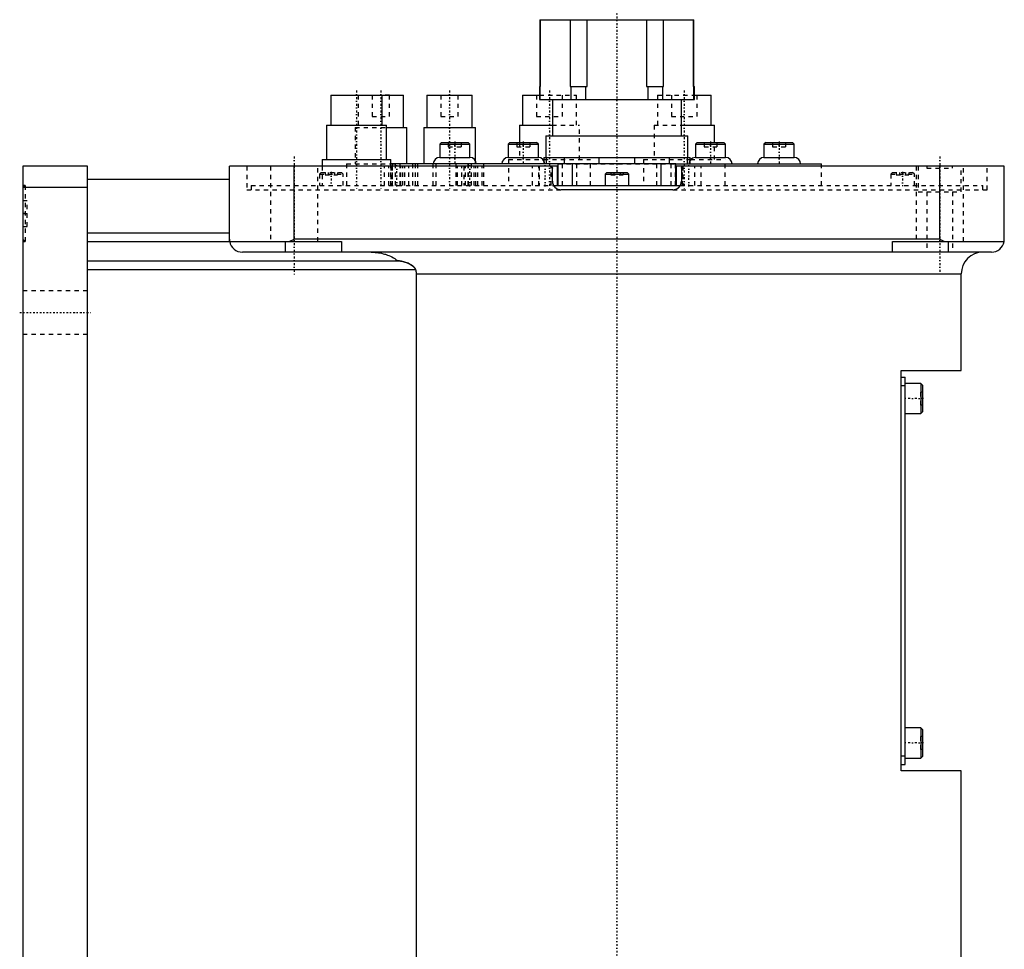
# Model space of a CAD drawing. Extents: x -139 to 502, y -144 to 599.
# Tile 2 of 6: x -139 to 90, y 135 to 351. Entities that reach past the tile are written whole.
import ezdxf

# ---------------------------------------------------------------- set-up
doc = ezdxf.new("R2010")
doc.units = 0
doc.linetypes.add('CENTER', pattern=[1.5, 0.45, -0.5, 0.05, -0.5])
doc.linetypes.add('DASHED', pattern=[2, 1, -1])
for name, color, linetype in [('AM_0', 7, 'CONTINUOUS'), ('AM_3', 7, 'DASHED'), ('AM_7', 7, 'CENTER')]:
    doc.layers.add(name, color=color, linetype=linetype)

msp = doc.modelspace()

# ---------------------------------------------------------------- linework, layer by layer
at = {"layer": 'AM_0', "color": 7, "linetype": 'CONTINUOUS'}
for p, q in [((-17.89, 350.47), (-17.89, 332)), ((-17.89, 350.47), (17.89, 350.47)), ((-17.74, 335), (-17.74, 350.47)), ((-16.5, 350.51), (-16.5, 350.47)), ((-16.5, 350.51), (16.5, 350.51)), ((-10.84, 350.47), (-10.84, 335)), ((-6.9, 335), (-6.9, 350.47)), ((6.9, 350.47), (6.9, 335)), ((10.84, 335), (10.84, 350.47)), ((16.5, 350.47), (16.5, 350.51)), ((17.74, 350.47), (17.74, 335)), ((17.89, 332), (17.89, 350.47)), ((-18, 335), (-18, 332)), ((-18, 335), (-17.74, 335)), ((-10.84, 335), (-6.9, 335)), ((-10.69, 335), (-10.69, 332)), ((-7.19, 332), (-7.19, 335)), ((6.9, 335), (10.84, 335)), ((7.19, 335), (7.19, 332)), ((10.69, 332), (10.69, 335)), ((17.74, 335), (18, 335)), ((18, 332), (18, 335)), ((-66.5, 333), (-66.5, 326)), ((-66.5, 333), (-49.58, 333)), ((-54.5, 326), (-54.5, 333)), ((-49.58, 325.5), (-49.58, 333)), ((-44.14, 333), (-44.14, 325.5)), ((-44.14, 333), (-33.64, 333)), ((-33.64, 325.5), (-33.64, 333)), ((-21.91, 333), (-21.91, 326)), ((-21.91, 333), (-18, 333)), ((-18, 332), (18, 332)), ((-15, 332), (-15, 323.5)), ((15, 323.5), (15, 332)), ((18, 333), (21.91, 333)), ((21.91, 326), (21.91, 333)), ((-67.5, 326), (-67.5, 318)), ((-67.5, 326), (-53.5, 326)), ((-53.5, 318), (-53.5, 326)), ((-53.5, 325.5), (-48.83, 325.5)), ((-48.83, 317), (-48.83, 325.5)), ((-44.89, 325.5), (-44.89, 317)), ((-44.89, 325.5), (-32.89, 325.5)), ((-32.89, 317.78), (-32.89, 325.5)), ((-22.66, 326), (-22.66, 322)), ((-22.66, 326), (-15, 326)), ((15, 326), (22.66, 326)), ((22.66, 322), (22.66, 326)), ((-16.5, 323.5), (-16.5, 318.5)), ((-16.5, 323.5), (16.5, 323.5)), ((16.5, 318.5), (16.5, 323.5)), ((-40.77, 322), (-41.17, 321.6)), ((-41.17, 321.6), (-41.17, 318.5)), ((-41.17, 321.6), (-34.17, 321.6)), ((-40.77, 322), (-34.57, 322)), ((-34.17, 321.6), (-34.57, 322)), ((-34.17, 318.5), (-34.17, 321.6)), ((-24.85, 322), (-25.25, 321.6)), ((-25.25, 321.6), (-25.25, 318.5)), ((-25.25, 321.6), (-18.25, 321.6)), ((-24.85, 322), (-18.65, 322)), ((-18.25, 321.6), (-18.65, 322)), ((-18.25, 318.5), (-18.25, 321.6)), ((18.65, 322), (18.25, 321.6)), ((18.25, 321.6), (18.25, 318.5)), ((18.25, 321.6), (25.25, 321.6)), ((18.65, 322), (24.85, 322)), ((25.25, 321.6), (24.85, 322)), ((25.25, 318.5), (25.25, 321.6)), ((34.57, 322), (34.17, 321.6)), ((34.17, 321.6), (34.17, 318.5)), ((34.17, 321.6), (41.17, 321.6)), ((34.57, 322), (40.77, 322)), ((41.17, 321.6), (40.77, 322)), ((41.17, 318.5), (41.17, 321.6)), ((-68.5, 318), (-68.5, 316.5)), ((-68.5, 318), (-52.5, 318)), ((-52.5, 316.5), (-52.5, 318)), ((-41.17, 318.5), (-34.17, 318.5)), ((-25.25, 318.5), (-18.25, 318.5)), ((-17.13, 318), (-17, 318)), ((-17, 318.5), (-17, 317.83)), ((-17, 318.5), (17, 318.5)), ((-16.34, 317), (-16.34, 318.5)), ((-12.24, 318.5), (-12.24, 317)), ((-4.09, 317), (-4.09, 318.5)), ((4.09, 318.5), (4.09, 317)), ((12.24, 317), (12.24, 318.5)), ((16.34, 318.5), (16.34, 317)), ((17, 317), (17, 318.5)), ((17, 318), (17.13, 318)), ((18.25, 318.5), (25.25, 318.5)), ((34.17, 318.5), (41.17, 318.5)), ((-138, 316.5), (-138, 16.5)), ((-123, 316.5), (-138, 316.5)), ((-123, 16.5), (-123, 316.5)), ((-90, 299.5), (-90, 316.5)), ((-13.81, 316.5), (-90, 316.5)), ((-75, 299.5), (-75, 316.5)), ((13.7, 317), (-52.5, 317)), ((-52.2, 317), (-52.2, 316.5)), ((-51.41, 316.5), (-51.41, 317)), ((-42.66, 316.5), (-42.66, 317)), ((-37.37, 316.5), (-37.37, 317)), ((-34.49, 316.5), (-34.49, 317)), ((-33.78, 316.5), (-33.78, 317)), ((-15.26, 316.44), (-15.26, 316.5)), ((-15, 313), (-15, 316)), ((-13.81, 312), (-13.81, 316.5)), ((-13.7, 317), (-13.7, 312)), ((-10.3, 312), (-10.3, 317)), ((10.3, 312), (10.3, 317)), ((13.7, 312), (13.7, 317)), ((13.71, 317), (47.5, 317)), ((13.81, 312), (13.81, 316.5)), ((90, 316.5), (13.81, 316.5)), ((15, 316), (15, 313)), ((15.26, 316.44), (15.26, 316.5)), ((47.5, 316.5), (47.5, 317)), ((75, 299.5), (75, 316.5)), ((90, 299.5), (90, 316.5)), ((-123, 313.5), (-90, 313.5)), ((-2.35, 315), (-2.75, 314.6)), ((-2.75, 314.6), (-2.75, 312)), ((-2.75, 314.6), (2.75, 314.6)), ((-2.35, 315), (2.35, 315)), ((2.75, 314.6), (2.35, 315)), ((2.75, 312), (2.75, 314.6)), ((-123, 311.5), (-138, 311.5)), ((-14.73, 312), (14.73, 312)), ((13, 311), (-13, 311)), ((-123, 301), (-90, 301)), ((-123, 299), (-64, 299)), ((-77, 296.5), (-77, 299)), ((-76.12, 299), (-75, 299.5)), ((75, 299.5), (-75, 299.5)), ((-64, 299), (-64, 296.5)), ((64, 299), (89.96, 299)), ((64, 296.5), (64, 299)), ((75, 299.5), (76.12, 299)), ((77, 296.5), (77, 299)), ((87, 296.5), (-87, 296.5)), ((-123, 294.5), (-50.91, 294.5)), ((-123, 292.5), (-46.81, 292.5)), ((-46.64, 291.5), (80, 291.5)), ((-46.64, 291.5), (-46.64, 37.5)), ((80, 269), (80, 291.5)), ((66, 176), (66, 269)), ((66, 269), (80, 269)), ((66, 267.5), (67, 267.5)), ((66, 265.5), (67, 265.5)), ((67, 177.5), (67, 267.5)), ((70.6, 266), (67, 266)), ((71, 265.6), (70.6, 266)), ((70.6, 266), (70.6, 259)), ((71, 265.6), (71, 259.4)), ((67, 259), (70.6, 259)), ((70.6, 259), (71, 259.4)), ((70.6, 186), (67, 186)), ((71, 185.6), (70.6, 186)), ((70.6, 186), (70.6, 179)), ((71, 185.6), (71, 179.4)), ((66, 179.5), (67, 179.5)), ((67, 179), (70.6, 179)), ((70.6, 179), (71, 179.4)), ((66, 177.5), (67, 177.5)), ((80, 176), (66, 176)), ((80, 30), (80, 176))]:
    msp.add_line(p, q, dxfattribs=at)
for points in [[(-90, 299.5, 0), (-90, 299.42, 0), (-89.99, 299.25, 0), (-89.97, 299.08, 0), (-89.96, 299, 0)], [(89.96, 299, 0), (89.97, 299.08, 0), (89.99, 299.25, 0), (90, 299.42, 0), (90, 299.5, 0)], [(-57.06, 296.5, 0), (-56.89, 296.5, 0), (-56.53, 296.49, 0), (-56.16, 296.46, 0), (-55.98, 296.45, 0), (-55.79, 296.43, 0), (-55.42, 296.38, 0), (-55.04, 296.32, 0), (-54.68, 296.24, 0), (-54.32, 296.16, 0), (-53.97, 296.06, 0), (-53.8, 296.01, 0), (-53.64, 295.96, 0), (-53.3, 295.84, 0), (-52.96, 295.71, 0), (-52.61, 295.56, 0), (-52.27, 295.39, 0), (-51.94, 295.21, 0), (-51.78, 295.12, 0), (-51.63, 295.02, 0), (-51.33, 294.82, 0), (-51.05, 294.61, 0), (-50.91, 294.5, 0)], [(-50.91, 294.5, 0), (-50.89, 294.5, 0), (-50.85, 294.5, 0), (-50.81, 294.5, 0), (-50.79, 294.5, 0), (-50.77, 294.5, 0), (-50.73, 294.5, 0), (-50.69, 294.49, 0), (-50.54, 294.48, 0), (-50.29, 294.45, 0), (-50.16, 294.43, 0), (-50.03, 294.4, 0), (-49.77, 294.35, 0), (-49.51, 294.28, 0), (-49.24, 294.2, 0), (-48.97, 294.11, 0), (-48.71, 294.01, 0), (-48.58, 293.96, 0), (-48.45, 293.9, 0), (-48.2, 293.78, 0), (-47.97, 293.65, 0), (-47.74, 293.52, 0), (-47.62, 293.43, 0), (-47.58, 293.41, 0), (-47.55, 293.38, 0), (-47.53, 293.37, 0), (-47.51, 293.36, 0), (-47.48, 293.33, 0), (-47.45, 293.31, 0), (-47.42, 293.28, 0), (-47.38, 293.26, 0), (-47.35, 293.23, 0), (-47.34, 293.21, 0), (-47.32, 293.2, 0), (-47.29, 293.17, 0), (-47.26, 293.14, 0), (-47.24, 293.13, 0), (-47.23, 293.11, 0), (-47.2, 293.08, 0), (-47.17, 293.05, 0), (-47.15, 293.04, 0), (-47.14, 293.02, 0), (-47.11, 292.99, 0), (-47.08, 292.96, 0), (-47.05, 292.92, 0), (-47.03, 292.89, 0), (-47, 292.86, 0), (-46.99, 292.84, 0), (-46.98, 292.82, 0), (-46.95, 292.79, 0), (-46.93, 292.75, 0), (-46.91, 292.71, 0), (-46.89, 292.68, 0), (-46.87, 292.64, 0), (-46.86, 292.62, 0), (-46.85, 292.6, 0), (-46.83, 292.56, 0), (-46.82, 292.52, 0), (-46.81, 292.5, 0)], [(-46.81, 292.5, 0), (-46.8, 292.47, 0), (-46.78, 292.42, 0), (-46.77, 292.36, 0), (-46.76, 292.33, 0), (-46.75, 292.31, 0), (-46.73, 292.25, 0), (-46.72, 292.19, 0), (-46.71, 292.14, 0), (-46.7, 292.08, 0), (-46.68, 292.03, 0), (-46.68, 292, 0), (-46.67, 291.97, 0), (-46.67, 291.91, 0), (-46.66, 291.86, 0), (-46.65, 291.8, 0), (-46.65, 291.75, 0), (-46.64, 291.69, 0), (-46.64, 291.66, 0), (-46.64, 291.64, 0), (-46.64, 291.58, 0), (-46.64, 291.53, 0), (-46.64, 291.5, 0)]]:
    msp.add_polyline3d(points, dxfattribs=at)
for centre, radius, start, end in [((-41.17, 317), 1.5, 90, 180), ((-34.17, 317), 1.5, 0, 90), ((-25.25, 317), 1.5, 90, 180), ((-18.25, 317), 1.5, 0, 90), ((18.25, 317), 1.5, 90, 146.4427), ((25.25, 317), 1.5, 0, 90), ((34.17, 317), 1.5, 90, 180), ((41.17, 317), 1.5, 0, 90), ((-15.5, 316), 0.5, 0, 90), ((15.5, 316), 0.5, 90, 180), ((-13, 313), 2, 180, 270), ((13, 313), 2, 270, 0), ((-87, 299.5), 3, 189.5941, 270), ((87, 299.5), 3, 270, 350.4059), ((85, 291.5), 5, 90, 180)]:
    msp.add_arc(centre, radius, start, end, dxfattribs=at)
at = {"layer": 'AM_3', "color": 6, "linetype": 'DASHED'}
for p, q in [((-60.08, 333), (-60.08, 325.5)), ((-56.83, 333), (-56.83, 328)), ((-52.83, 333), (-54.5, 333)), ((-52.83, 328), (-52.83, 333)), ((-40.89, 333), (-40.89, 328)), ((-36.89, 328), (-36.89, 333)), ((-18.66, 333), (-18.66, 328)), ((-18, 333), (-9.41, 333)), ((-12.66, 328), (-12.66, 333)), ((-9.41, 326), (-9.41, 333)), ((9.41, 333), (9.41, 326)), ((9.41, 333), (18, 333)), ((12.66, 333), (12.66, 328)), ((18.66, 328), (18.66, 333)), ((-56.83, 328), (-52.83, 328)), ((-40.89, 328), (-36.89, 328)), ((-18.66, 328), (-12.66, 328)), ((12.66, 328), (18.66, 328)), ((-60.83, 325.5), (-60.83, 317)), ((-60.83, 325.5), (-53.5, 325.5)), ((-15, 326), (-8.66, 326)), ((-8.66, 318), (-8.66, 326)), ((8.66, 326), (8.66, 318)), ((8.66, 326), (15, 326)), ((-39.17, 322), (-39.17, 321)), ((-39.17, 321), (-36.17, 321)), ((-37.67, 322), (-37.67, 321)), ((-36.17, 322), (-36.17, 321)), ((-23.25, 322), (-23.25, 321)), ((-23.25, 321), (-20.25, 321)), ((-22.66, 322), (-22.66, 318)), ((-21.75, 322), (-21.75, 321)), ((-20.25, 322), (-20.25, 321)), ((20.25, 322), (20.25, 321)), ((20.25, 321), (23.25, 321)), ((21.75, 322), (21.75, 321)), ((22.66, 318), (22.66, 322)), ((23.25, 322), (23.25, 321)), ((36.17, 322), (36.17, 321)), ((36.17, 321), (39.17, 321)), ((37.67, 322), (37.67, 321)), ((39.17, 322), (39.17, 321)), ((-25.16, 318), (-25.16, 312)), ((-25.16, 318), (-17.13, 318)), ((-17, 318), (-6.16, 318)), ((-6.16, 312), (-6.16, 318)), ((6.16, 318), (6.16, 312)), ((6.16, 318), (17, 318)), ((17.13, 318), (25.16, 318)), ((25.16, 312), (25.16, 318)), ((-86, 316.5), (-86, 311)), ((-80.5, 316.5), (-80.5, 299)), ((-69.5, 299), (-69.5, 316.5)), ((-68.5, 316.5), (-68.5, 312)), ((-62.83, 317), (-62.83, 312)), ((-62.83, 317), (-52.5, 317)), ((-54, 312), (-54, 316.5)), ((-53.01, 312), (-53.01, 316.5)), ((-52.55, 316.5), (-52.55, 312)), ((-52.5, 312), (-52.5, 316.5)), ((-52.2, 317), (-51.41, 317)), ((-52.2, 316.5), (-52.2, 312)), ((-52.14, 312), (-52.14, 316.5)), ((-51.41, 312), (-51.41, 316.5)), ((-50.38, 312), (-50.38, 317)), ((-50.17, 312), (-50.17, 316.5)), ((-49.75, 312), (-49.75, 316.5)), ((-49.3, 312), (-49.3, 316.5)), ((-48.31, 312), (-48.31, 316.5)), ((-47.5, 317), (-47.5, 312)), ((-46.89, 317), (-46.89, 312)), ((-46.83, 312), (-46.83, 317)), ((-46.22, 312), (-46.22, 317)), ((-42.66, 312), (-42.66, 316.5)), ((-42.03, 312), (-42.03, 317)), ((-37.37, 312), (-37.37, 316.5)), ((-37.03, 312), (-37.03, 316.5)), ((-36.04, 312), (-36.04, 316.5)), ((-35.58, 316.5), (-35.58, 312)), ((-35.17, 312), (-35.17, 316.5)), ((-34.57, 312), (-34.57, 317)), ((-34.49, 312), (-34.49, 316.5)), ((-33.78, 312), (-33.78, 316.5)), ((-33.2, 312), (-33.2, 316.5)), ((-32.89, 317), (-32.89, 317.78)), ((-32.78, 312), (-32.78, 316.5)), ((-32.33, 312), (-32.33, 316.5)), ((-31.34, 312), (-31.34, 316.5)), ((-30.89, 312), (-30.89, 317)), ((-19.59, 312), (-19.59, 316.5)), ((-18.14, 312), (-18.14, 316.5)), ((-18.1, 316.5), (-18.1, 312)), ((-17, 317.83), (-17, 317)), ((-15.3, 312), (-15.3, 316.5)), ((-15.26, 312), (-15.26, 316.44)), ((-13.7, 317), (13.71, 317)), ((-13.62, 312), (-13.62, 317)), ((-12.62, 312), (-12.62, 317)), ((-9.3, 312), (-9.3, 317)), ((9.3, 312), (9.3, 317)), ((12.62, 312), (12.62, 317)), ((13.62, 312), (13.62, 317)), ((15.26, 312), (15.26, 316.44)), ((15.3, 316.5), (15.3, 312)), ((15.5, 316.5), (15.3, 316.5)), ((18.1, 312), (18.1, 316.5)), ((18.14, 312), (18.14, 316.5)), ((19.59, 312), (19.59, 316.5)), ((47.5, 312), (47.5, 316.5)), ((69.5, 316.5), (69.5, 299)), ((70, 316.5), (70, 310.5)), ((72, 316.5), (72, 316)), ((72, 316), (78, 316)), ((78, 316), (78, 316.5)), ((80, 310.5), (80, 316.5)), ((80.5, 299), (80.5, 316.5)), ((86, 311), (86, 316.5)), ((-68.7, 315), (-69.1, 314.6)), ((-69.1, 314.6), (-69.1, 312)), ((-69.1, 314.6), (-63.6, 314.6)), ((-68.7, 315), (-64, 315)), ((-67.79, 315), (-67.79, 314.5)), ((-67.79, 314.5), (-64.91, 314.5)), ((-67.07, 315), (-67.07, 314.5)), ((-65.63, 315), (-65.63, 314.5)), ((-64.91, 315), (-64.91, 314.5)), ((-63.6, 314.6), (-64, 315)), ((-63.6, 312), (-63.6, 314.6)), ((-1.44, 315), (-1.44, 314.5)), ((-1.44, 314.5), (1.44, 314.5)), ((-0.72, 315), (-0.72, 314.5)), ((0.72, 315), (0.72, 314.5)), ((1.44, 315), (1.44, 314.5)), ((64, 315), (63.6, 314.6)), ((63.6, 314.6), (63.6, 312)), ((63.6, 314.6), (69.1, 314.6)), ((64, 315), (68.7, 315)), ((64.91, 315), (64.91, 314.5)), ((64.91, 314.5), (67.79, 314.5)), ((65.63, 315), (65.63, 314.5)), ((67.07, 315), (67.07, 314.5)), ((67.79, 315), (67.79, 314.5)), ((69.1, 314.6), (68.7, 315)), ((69.1, 312), (69.1, 314.6)), ((-137.5, 312), (-138, 311.5)), ((-137.5, 312), (-138, 312)), ((-137.5, 312), (-137.5, 299)), ((-85, 312), (-85, 311)), ((-85, 312), (-14.73, 312)), ((14.73, 312), (85, 312)), ((85, 311), (85, 312)), ((-86, 311), (-13, 311)), ((13, 311), (86, 311)), ((70, 310.5), (80, 310.5)), ((72, 310.5), (72, 296.5)), ((78, 310.5), (78, 296.5)), ((-138, 308.5), (-137, 308.5)), ((-137, 302.5), (-137, 308.5)), ((-138, 305.5), (-137, 305.5)), ((-138, 302.5), (-137, 302.5)), ((-138, 299.5), (-137.5, 299)), ((-138, 299), (-137.5, 299)), ((-80.5, 299), (-69.5, 299)), ((-123, 287.5), (-138, 287.5)), ((-138, 277.5), (-123, 277.5)), ((70.5, 264), (70.5, 261)), ((71, 264), (70.5, 264)), ((71, 262.5), (70.5, 262.5)), ((71, 261), (70.5, 261)), ((70.5, 184), (70.5, 181)), ((71, 184), (70.5, 184)), ((71, 182.5), (70.5, 182.5)), ((71, 181), (70.5, 181))]:
    msp.add_line(p, q, dxfattribs=at)
for points in [[(-15.5, 316.5, 0), (-15.49, 316.5, 0), (-15.48, 316.5, 0), (-15.47, 316.5, 0), (-15.47, 316.5, 0), (-15.46, 316.5, 0), (-15.45, 316.5, 0), (-15.44, 316.5, 0), (-15.43, 316.49, 0), (-15.42, 316.49, 0), (-15.41, 316.49, 0), (-15.4, 316.49, 0), (-15.39, 316.49, 0), (-15.38, 316.49, 0), (-15.37, 316.48, 0), (-15.36, 316.48, 0), (-15.35, 316.48, 0), (-15.34, 316.47, 0), (-15.33, 316.47, 0), (-15.33, 316.47, 0), (-15.32, 316.46, 0), (-15.31, 316.46, 0), (-15.3, 316.46, 0)], [(-15.3, 316.46, 0), (-15.29, 316.45, 0), (-15.27, 316.44, 0), (-15.24, 316.43, 0), (-15.23, 316.42, 0), (-15.22, 316.42, 0), (-15.2, 316.4, 0), (-15.18, 316.39, 0), (-15.16, 316.37, 0), (-15.14, 316.35, 0), (-15.13, 316.33, 0), (-15.12, 316.32, 0), (-15.11, 316.32, 0), (-15.1, 316.3, 0), (-15.08, 316.27, 0), (-15.07, 316.25, 0), (-15.06, 316.23, 0), (-15.04, 316.21, 0), (-15.04, 316.19, 0), (-15.03, 316.18, 0), (-15.03, 316.16, 0), (-15.02, 316.13, 0), (-15.01, 316.12, 0)], [(-15.01, 316.12, 0), (-15.01, 316.11, 0), (-15.01, 316.1, 0), (-15.01, 316.08, 0), (-15.01, 316.07, 0)], [(-15.01, 316.07, 0), (-15, 316.06, 0), (-15, 316.04, 0), (-15, 316.01, 0), (-15, 316, 0)], [(15, 316, 0), (15, 316.02, 0), (15, 316.05, 0), (15.01, 316.08, 0), (15.01, 316.1, 0), (15.01, 316.11, 0), (15.02, 316.14, 0), (15.03, 316.17, 0), (15.04, 316.2, 0), (15.06, 316.23, 0), (15.07, 316.26, 0), (15.08, 316.28, 0), (15.09, 316.29, 0), (15.11, 316.31, 0), (15.13, 316.34, 0), (15.15, 316.36, 0), (15.18, 316.38, 0), (15.2, 316.4, 0), (15.22, 316.41, 0), (15.23, 316.42, 0), (15.26, 316.44, 0), (15.29, 316.45, 0), (15.3, 316.46, 0)], [(15.3, 316.46, 0), (15.3, 316.46, 0), (15.31, 316.46, 0), (15.31, 316.46, 0), (15.32, 316.47, 0), (15.32, 316.47, 0), (15.33, 316.47, 0), (15.33, 316.47, 0), (15.34, 316.47, 0), (15.34, 316.47, 0), (15.35, 316.48, 0), (15.35, 316.48, 0), (15.35, 316.48, 0), (15.36, 316.48, 0), (15.37, 316.48, 0), (15.37, 316.48, 0), (15.38, 316.48, 0), (15.38, 316.49, 0), (15.39, 316.49, 0), (15.39, 316.49, 0), (15.4, 316.49, 0), (15.4, 316.49, 0), (15.4, 316.49, 0)], [(15.4, 316.49, 0), (15.42, 316.49, 0), (15.44, 316.5, 0), (15.46, 316.5, 0), (15.48, 316.5, 0)], [(15.48, 316.5, 0), (15.48, 316.5, 0), (15.49, 316.5, 0), (15.5, 316.5, 0), (15.5, 316.5, 0)], [(-15, 313, 0), (-15, 312.99, 0), (-15, 312.96, 0), (-15, 312.93, 0), (-15, 312.92, 0), (-15, 312.9, 0), (-15, 312.87, 0), (-14.99, 312.84, 0), (-14.99, 312.82, 0), (-14.99, 312.79, 0), (-14.99, 312.76, 0), (-14.98, 312.74, 0), (-14.98, 312.73, 0), (-14.98, 312.7, 0), (-14.97, 312.67, 0), (-14.97, 312.64, 0), (-14.96, 312.61, 0), (-14.96, 312.58, 0), (-14.95, 312.57, 0), (-14.95, 312.56, 0), (-14.94, 312.53, 0), (-14.94, 312.5, 0), (-14.93, 312.48, 0), (-14.93, 312.47, 0), (-14.92, 312.44, 0), (-14.91, 312.41, 0), (-14.91, 312.4, 0), (-14.9, 312.38, 0), (-14.89, 312.36, 0), (-14.88, 312.33, 0), (-14.87, 312.3, 0), (-14.86, 312.27, 0), (-14.85, 312.24, 0), (-14.85, 312.23, 0), (-14.84, 312.22, 0), (-14.83, 312.19, 0), (-14.82, 312.16, 0), (-14.8, 312.14, 0), (-14.79, 312.11, 0), (-14.78, 312.08, 0), (-14.77, 312.07, 0), (-14.76, 312.06, 0), (-14.75, 312.03, 0), (-14.73, 312, 0), (-14.72, 311.98, 0), (-14.7, 311.95, 0), (-14.69, 311.93, 0), (-14.68, 311.92, 0), (-14.67, 311.9, 0), (-14.66, 311.88, 0), (-14.64, 311.86, 0), (-14.62, 311.83, 0), (-14.61, 311.81, 0), (-14.59, 311.78, 0), (-14.58, 311.77, 0), (-14.57, 311.76, 0), (-14.55, 311.74, 0), (-14.53, 311.72, 0), (-14.52, 311.7, 0), (-14.5, 311.67, 0), (-14.48, 311.65, 0), (-14.47, 311.64, 0), (-14.46, 311.63, 0), (-14.44, 311.61, 0), (-14.42, 311.59, 0), (-14.41, 311.58, 0), (-14.4, 311.57, 0), (-14.38, 311.55, 0), (-14.36, 311.53, 0), (-14.35, 311.52, 0), (-14.34, 311.51, 0), (-14.32, 311.5, 0), (-14.3, 311.48, 0), (-14.27, 311.46, 0), (-14.25, 311.44, 0), (-14.23, 311.42, 0), (-14.22, 311.41, 0), (-14.21, 311.4, 0), (-14.18, 311.39, 0), (-14.16, 311.37, 0), (-14.14, 311.35, 0), (-14.11, 311.34, 0), (-14.09, 311.32, 0), (-14.07, 311.31, 0), (-14.06, 311.31, 0), (-14.04, 311.29, 0), (-14.01, 311.28, 0), (-13.99, 311.26, 0), (-13.96, 311.25, 0), (-13.94, 311.23, 0), (-13.92, 311.23, 0), (-13.91, 311.22, 0), (-13.88, 311.21, 0), (-13.86, 311.19, 0), (-13.83, 311.18, 0), (-13.8, 311.17, 0), (-13.78, 311.16, 0), (-13.76, 311.15, 0), (-13.75, 311.15, 0), (-13.72, 311.13, 0), (-13.69, 311.12, 0), (-13.67, 311.11, 0), (-13.64, 311.1, 0), (-13.61, 311.1, 0), (-13.6, 311.09, 0), (-13.58, 311.09, 0), (-13.55, 311.08, 0), (-13.52, 311.07, 0), (-13.51, 311.07, 0), (-13.5, 311.06, 0), (-13.47, 311.06, 0), (-13.44, 311.05, 0), (-13.43, 311.05, 0), (-13.41, 311.04, 0), (-13.38, 311.04, 0), (-13.35, 311.03, 0), (-13.33, 311.03, 0), (-13.3, 311.02, 0), (-13.27, 311.02, 0), (-13.25, 311.02, 0), (-13.24, 311.01, 0), (-13.21, 311.01, 0), (-13.18, 311.01, 0), (-13.15, 311.01, 0), (-13.13, 311, 0), (-13.1, 311, 0), (-13.08, 311, 0), (-13.07, 311, 0), (-13.04, 311, 0), (-13.01, 311, 0), (-13, 311, 0)], [(13, 311, 0), (13.01, 311, 0), (13.04, 311, 0), (13.07, 311, 0), (13.08, 311, 0), (13.1, 311, 0), (13.13, 311, 0), (13.15, 311.01, 0), (13.18, 311.01, 0), (13.21, 311.01, 0), (13.24, 311.01, 0), (13.25, 311.02, 0), (13.27, 311.02, 0), (13.3, 311.02, 0), (13.33, 311.03, 0), (13.35, 311.03, 0), (13.38, 311.04, 0), (13.41, 311.04, 0), (13.43, 311.05, 0), (13.44, 311.05, 0), (13.47, 311.06, 0), (13.5, 311.06, 0), (13.51, 311.07, 0), (13.52, 311.07, 0), (13.55, 311.08, 0), (13.58, 311.09, 0), (13.6, 311.09, 0), (13.61, 311.1, 0), (13.64, 311.1, 0), (13.67, 311.11, 0), (13.69, 311.12, 0), (13.72, 311.13, 0), (13.75, 311.15, 0), (13.76, 311.15, 0), (13.78, 311.16, 0), (13.8, 311.17, 0), (13.83, 311.18, 0), (13.86, 311.19, 0), (13.88, 311.21, 0), (13.91, 311.22, 0), (13.92, 311.23, 0), (13.94, 311.23, 0), (13.96, 311.25, 0), (13.99, 311.26, 0), (14.01, 311.28, 0), (14.04, 311.29, 0), (14.06, 311.31, 0), (14.07, 311.31, 0), (14.09, 311.32, 0), (14.11, 311.34, 0), (14.14, 311.35, 0), (14.16, 311.37, 0), (14.18, 311.39, 0), (14.21, 311.4, 0), (14.22, 311.41, 0), (14.23, 311.42, 0), (14.25, 311.44, 0), (14.27, 311.46, 0), (14.3, 311.48, 0), (14.32, 311.5, 0), (14.34, 311.51, 0), (14.35, 311.52, 0), (14.36, 311.53, 0), (14.38, 311.55, 0), (14.4, 311.57, 0), (14.41, 311.58, 0), (14.42, 311.59, 0), (14.44, 311.61, 0), (14.46, 311.63, 0), (14.47, 311.64, 0), (14.48, 311.65, 0), (14.5, 311.67, 0), (14.52, 311.7, 0), (14.53, 311.72, 0), (14.55, 311.74, 0), (14.57, 311.76, 0), (14.58, 311.77, 0), (14.59, 311.78, 0), (14.61, 311.81, 0), (14.62, 311.83, 0), (14.64, 311.86, 0), (14.66, 311.88, 0), (14.67, 311.9, 0), (14.68, 311.92, 0), (14.69, 311.93, 0), (14.7, 311.95, 0), (14.72, 311.98, 0), (14.73, 312, 0), (14.75, 312.03, 0), (14.76, 312.06, 0), (14.77, 312.07, 0), (14.78, 312.08, 0), (14.79, 312.11, 0), (14.8, 312.14, 0), (14.82, 312.16, 0), (14.83, 312.19, 0), (14.84, 312.22, 0), (14.85, 312.23, 0), (14.85, 312.24, 0), (14.86, 312.27, 0), (14.87, 312.3, 0), (14.88, 312.33, 0), (14.89, 312.36, 0), (14.9, 312.38, 0), (14.91, 312.4, 0), (14.91, 312.41, 0), (14.92, 312.44, 0), (14.93, 312.47, 0), (14.93, 312.48, 0), (14.94, 312.5, 0), (14.94, 312.53, 0), (14.95, 312.56, 0), (14.95, 312.57, 0), (14.96, 312.58, 0), (14.96, 312.61, 0), (14.97, 312.64, 0), (14.97, 312.67, 0), (14.98, 312.7, 0), (14.98, 312.73, 0), (14.98, 312.74, 0), (14.99, 312.76, 0), (14.99, 312.79, 0), (14.99, 312.82, 0), (14.99, 312.84, 0), (15, 312.87, 0), (15, 312.9, 0), (15, 312.92, 0), (15, 312.93, 0), (15, 312.96, 0), (15, 312.99, 0), (15, 313, 0)], [(-89.96, 299, 0), (-89.96, 299, 0), (-89.96, 299, 0), (-89.96, 299.01, 0), (-89.96, 299.01, 0), (-89.96, 299.02, 0), (-89.96, 299.03, 0), (-89.97, 299.05, 0), (-89.97, 299.07, 0), (-89.97, 299.09, 0), (-89.98, 299.12, 0), (-89.98, 299.13, 0), (-89.98, 299.15, 0), (-89.98, 299.18, 0), (-89.99, 299.21, 0), (-89.99, 299.25, 0), (-89.99, 299.29, 0), (-90, 299.33, 0), (-90, 299.35, 0), (-90, 299.38, 0), (-90, 299.42, 0), (-90, 299.47, 0), (-90, 299.5, 0)], [(-46.81, 292.5, 0), (-46.82, 292.52, 0), (-46.83, 292.56, 0), (-46.85, 292.6, 0), (-46.86, 292.62, 0), (-46.87, 292.64, 0), (-46.89, 292.68, 0), (-46.91, 292.72, 0), (-46.94, 292.76, 0), (-46.96, 292.8, 0), (-46.99, 292.84, 0), (-47, 292.85, 0), (-47.01, 292.87, 0), (-47.04, 292.91, 0), (-47.07, 292.94, 0), (-47.1, 292.98, 0), (-47.13, 293.01, 0), (-47.16, 293.04, 0), (-47.17, 293.06, 0), (-47.19, 293.07, 0), (-47.22, 293.1, 0), (-47.25, 293.13, 0), (-47.27, 293.15, 0), (-47.28, 293.17, 0), (-47.31, 293.19, 0), (-47.35, 293.22, 0), (-47.36, 293.24, 0), (-47.38, 293.25, 0), (-47.42, 293.28, 0), (-47.45, 293.31, 0), (-47.49, 293.34, 0), (-47.52, 293.36, 0), (-47.56, 293.39, 0), (-47.57, 293.4, 0), (-47.59, 293.42, 0), (-47.63, 293.44, 0), (-47.66, 293.47, 0), (-47.79, 293.55, 0), (-48.02, 293.68, 0), (-48.25, 293.81, 0), (-48.5, 293.92, 0), (-48.62, 293.97, 0), (-48.75, 294.03, 0), (-49.01, 294.12, 0), (-49.27, 294.21, 0), (-49.53, 294.29, 0), (-49.79, 294.35, 0), (-50.05, 294.41, 0), (-50.17, 294.43, 0), (-50.3, 294.45, 0), (-50.55, 294.48, 0), (-50.69, 294.49, 0), (-50.73, 294.5, 0), (-50.77, 294.5, 0), (-50.79, 294.5, 0), (-50.81, 294.5, 0), (-50.85, 294.5, 0), (-50.89, 294.5, 0), (-50.91, 294.5, 0)]]:
    msp.add_polyline3d(points, dxfattribs=at)
msp.add_arc((18.25, 317), 1.5, 146.4427, 180, dxfattribs=at)
at = {"layer": 'AM_7', "color": 4, "linetype": 'CENTER'}
for p, q in [((0, 359), (0, -16.93)), ((-60.5, 334.05), (-60.5, 310.95)), ((-54.83, 334.05), (-54.83, 310.95)), ((-38.89, 334.05), (-38.89, 310.95)), ((-15.66, 334.05), (-15.66, 310.95)), ((15.66, 334.05), (15.66, 310.95)), ((-37.67, 322.25), (-37.67, 316.75)), ((-21.75, 322.25), (-21.75, 316.75)), ((21.75, 322.25), (21.75, 316.75)), ((37.67, 322.25), (37.67, 316.75)), ((-75, 318.75), (-75, 291.25)), ((75, 318.75), (75, 291.25)), ((-51.15, 311.77), (-51.15, 316.73)), ((-34.18, 311.77), (-34.18, 316.73)), ((-16.7, 311.77), (-16.7, 316.73)), ((16.7, 311.77), (16.7, 316.73)), ((-66.35, 315.15), (-66.35, 311.85)), ((66.35, 315.15), (66.35, 311.85)), ((-137.47, 305.5), (-138.03, 305.5)), ((-138.75, 282.5), (-122.25, 282.5)), ((71.2, 262.5), (66.8, 262.5)), ((71.2, 182.5), (66.8, 182.5))]:
    msp.add_line(p, q, dxfattribs=at)

doc.saveas('drawing.dxf')
